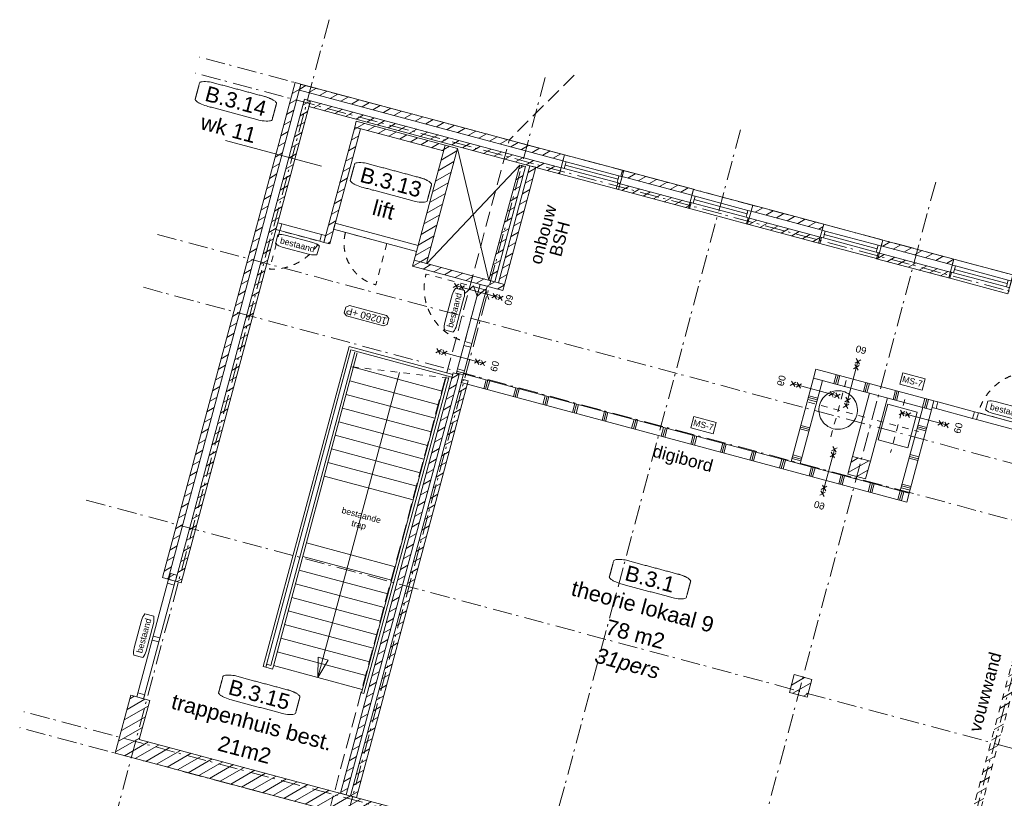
# Model space of a CAD drawing. Header units: millimetres. Extents: x -7616 to 74263, y -35603 to 21987.
# Tile 3 of 48: x -4687 to 11390, y -11359 to 1360. Entities that reach past the tile are written whole.
import ezdxf
from ezdxf.enums import TextEntityAlignment as Align

# ---------------------------------------------------------------- set-up
doc = ezdxf.new("R2010")
doc.units = ezdxf.units.MM
doc.header["$LTSCALE"] = 508
doc.header["$PDMODE"] = 1
doc.header["$PDSIZE"] = -2
for name, pattern in [('Dash Style-1', [0.41664, 0.20828, -0.20836]), ('Dash Style-2', [0.694425, 0.48607, -0.208355]), ('Dash Style-6', [1.04164, 0.625, -0.20828, 0.06943, -0.13893])]:
    doc.linetypes.add(name, pattern=pattern)
doc.layers.get('0').update_dxf_attribs({"lineweight": 0})
doc.layers.get('DEFPOINTS').update_dxf_attribs({"lineweight": 0})
for name, color, linetype, lineweight in [('(00) tekening-aanzicht', 8, 'Continuous', 0), ('(00) tekening-lijn draairichting', 7, 'Dash Style-1', 0), ('(00) tekening-merk kozijn', 40, 'Continuous', 0), ('(00) tekening-stippel dun', 8, 'Dash Style-1', 0), ('(00) tekening-stramien-algemeen', 7, 'Dash Style-6', 0), ('(00) tekst-algemeen', 8, 'Continuous', 0), ('(00) tekst-ruimtenummer-algemeen', 8, 'Continuous', 0), ('(00) tekst-ruimtenummer-gradering', 8, 'Continuous', 0), ('(00) tekst-symbool', 8, 'Continuous', 0), ('(04) bouwaanvraag-brandweer-bestaand-WBDBO 60min', 1, 'Dash Style-2', 0), ('(21) buitenwanden-bestaand', 7, 'Continuous', 0), ('(22) binnenwanden-X metal stud _', 92, 'Continuous', 0), ('(8_) losse inventaris-(82) interieur', 1, 'Dash Style-1', 0), ('Dimension', 7, 'Continuous', 0), ('None', 7, 'Continuous', 0)]:
    doc.layers.add(name, color=color, linetype=linetype, lineweight=lineweight)
doc.styles.add('Arial', font='Arial.ttf')
doc.styles.add('Arial Italic (italic)', font='Arial Italic')
doc.styles.add('Helvetica', font='Helvetica')
doc.dimstyles.new('KE __', dxfattribs={"dimtxt": 151.308594, "dimasz": 50.074463, "dimexe": 125, "dimexo": 500, "dimgap": 25, "dimtad": 1, "dimdec": 1, "dimtxsty": 'Helvetica', "dimblk": 'DOT', "dimblk1": 'DOT', "dimblk2": 'DOT', "dimcen": 0, "dimdle": 100, "dimazin": 0, "dimtfac": 0.8, "dimtdec": 1, "dimtix": 1, "dimtmove": 0, "dimatfit": 0, "dimldrblk": 'DOT', "dimfxl": 150, "dimfxlon": 1, "dimfrac": 2, "dimtolj": 1, "dimarcsym": 0})
pattern_1 = [(90, (0, 0), (500, 0), []), (90, (30, 0), (500, 0), []), (90, (60, 0), (500, 0), [])]
pattern_2 = [(0, (0, 0), (3e-14, -500), []), (0, (2e-15, -30), (3e-14, -500), []), (0, (4e-15, -60), (3e-14, -500), [])]
pattern_3 = [(45, (0, 0), (-89.8026, 89.8026), [])]

# ---------------------------------------------------------------- blocks, each defined once
blk = doc.blocks.new('Group-3-1')
at = {"layer": '(00) tekening-stippel dun', "color": 2, "lineweight": 0, "transparency": 33554687}
for p, q in [((9950, 8970), (9950, 7970)), ((9450, 8470), (10450, 8470))]:
    blk.add_line(p, q, dxfattribs=at)
at = {"layer": 'None', "color": 17, "lineweight": 0, "transparency": 33554687, "flags": 128}
blk.add_lwpolyline([(9635, 8470), (9636, 8501), (9641, 8532), (9648, 8562), (9659, 8591), (9672, 8619), (9688, 8645), (9706, 8670), (9727, 8693), (9750, 8714), (9775, 8732), (9801, 8748), (9829, 8761), (9858, 8772), (9888, 8779), (9919, 8784), (9950, 8785), (9981, 8784), (10011, 8779), (10041, 8772), (10070, 8761), (10098, 8748), (10125, 8732), (10149, 8714), (10172, 8693), (10193, 8670), (10212, 8645), (10227, 8619), (10241, 8591), (10251, 8562), (10259, 8532), (10263, 8501), (10265, 8470), (10263, 8439), (10259, 8409), (10251, 8379), (10241, 8350), (10227, 8322), (10212, 8295), (10193, 8270), (10172, 8247), (10149, 8227), (10125, 8208), (10098, 8192), (10070, 8179), (10041, 8169), (10011, 8161), (9981, 8157), (9950, 8155), (9919, 8157), (9888, 8161), (9858, 8169), (9829, 8179), (9801, 8192), (9775, 8208), (9750, 8227), (9727, 8247), (9706, 8270), (9688, 8295), (9672, 8322), (9659, 8350), (9648, 8379), (9641, 8409), (9636, 8439)], close=True, dxfattribs=at)
blk = doc.blocks.new('Group-4-1')
at = {"layer": '(04) bouwaanvraag-brandweer-bestaand-WBDBO 60min', "color": 1, "linetype": 'Continuous', "lineweight": 0, "transparency": 33554687}
for p, q in [((37.5, 412.5), (-37.5, 337.5)), ((37.5, 337.5), (-37.5, 412.5))]:
    blk.add_line(p, q, dxfattribs=at)
blk = doc.blocks.new('Group-5-1')
at = {"layer": '(04) bouwaanvraag-brandweer-bestaand-WBDBO 60min', "color": 1, "linetype": 'Continuous', "lineweight": 0, "transparency": 33554687}
for p, q in [((37.5, -412.5), (-37.5, -337.5)), ((37.5, -337.5), (-37.5, -412.5))]:
    blk.add_line(p, q, dxfattribs=at)
blk = doc.blocks.new('Group-6-1')
at = {"layer": '(04) bouwaanvraag-brandweer-bestaand-WBDBO 60min', "color": 1, "linetype": 'Continuous', "lineweight": 0, "transparency": 33554687}
for p, q in [((38, 315), (-38, 240)), ((38, 240), (-38, 315))]:
    blk.add_line(p, q, dxfattribs=at)
blk = doc.blocks.new('Group-7-1')
at = {"layer": '(04) bouwaanvraag-brandweer-bestaand-WBDBO 60min', "color": 1, "linetype": 'Continuous', "lineweight": 0, "transparency": 33554687}
for p, q in [((38, -315), (-38, -240)), ((38, -240), (-38, -315))]:
    blk.add_line(p, q, dxfattribs=at)
blk = doc.blocks.new('brand-60 wbdbo')
at = {"layer": '(04) bouwaanvraag-brandweer-bestaand-WBDBO 60min', "color": 1, "linetype": 'Continuous', "lineweight": 0, "transparency": 33554687}
blk.add_line((0, 375), (0, -375), dxfattribs=at)
at = {"layer": '(04) bouwaanvraag-brandweer-bestaand-WBDBO 60min', "color": 7, "linetype": 'Continuous', "lineweight": 0, "transparency": 33554687}
blk.add_point((0, 0), dxfattribs=at)
at = {"layer": '(04) bouwaanvraag-brandweer-bestaand-WBDBO 60min', "color": 1, "transparency": 33554687}
for name in ['Group-4-1', 'Group-6-1', 'Group-7-1', 'Group-5-1']:
    blk.add_blockref(name, (0, 0), dxfattribs=at)
at = {"layer": '(04) bouwaanvraag-brandweer-bestaand-WBDBO 60min', "color": 1, "transparency": 33554687, "insert": (0, -631), "char_height": 113.3, "attachment_point": 8, "line_spacing_factor": 0.962448, "style": 'Arial'}
blk.add_mtext('60', dxfattribs=at)
blk = doc.blocks.new('Group-8-1')
at = {"layer": '(00) tekening-stippel dun', "color": 2, "lineweight": 0, "transparency": 33554687}
for p, q in [((10958, 8920), (10958, 8020)), ((10608, 8470), (11308, 8470))]:
    blk.add_line(p, q, dxfattribs=at)
at = {"layer": 'None', "color": 17, "lineweight": 0, "transparency": 33554687, "flags": 128}
blk.add_lwpolyline([(10708, 8770), (11208, 8770), (11208, 8170), (10708, 8170)], close=True, dxfattribs=at)
blk = doc.blocks.new('Group-10-1')
at = {"layer": '(22) binnenwanden-X metal stud _', "linetype": 'Continuous', "lineweight": 0, "transparency": 33554687}
h = blk.add_hatch(dxfattribs=at)
h.set_pattern_fill('(__) metal stud-_ 1_100', color=8, style=0, pattern_type=2)
h.set_pattern_definition(pattern_1)
h.paths.add_polyline_path([(9428, 8870), (11422, 8870), (11422, 9020), (9428, 9020)])
h = blk.add_hatch(dxfattribs=at)
h.set_pattern_fill('(__) metal stud-_ 1_100-1', color=253, style=0, pattern_type=2)
h.set_pattern_definition(pattern_2)
h.paths.add_polyline_path([(9578, 7459), (9428, 7459), (9428, 8870), (9578, 8870)])
h = blk.add_hatch(dxfattribs=at)
h.set_pattern_fill('(__) metal stud-_ 1_100-1', color=253, style=0, pattern_type=2)
h.set_pattern_definition(pattern_2)
h.paths.add_polyline_path([(11422, 7459), (11272, 7459), (11272, 8870), (11422, 8870)])
h = blk.add_hatch(dxfattribs=at)
h.set_pattern_fill('(__) metal stud-_ 1_100', color=8, style=0, pattern_type=2)
h.set_pattern_definition(pattern_1)
h.paths.add_polyline_path([(3889, 7309), (11422, 7309), (11422, 7459), (3889, 7459)])
at = {"layer": '(22) binnenwanden-X metal stud _', "color": 7, "lineweight": 0, "transparency": 33554687, "flags": 128}
for points in [[(9428, 8870), (11422, 8870), (11422, 9020), (9428, 9020)], [(9578, 7459), (9428, 7459), (9428, 8870), (9578, 8870)], [(11422, 7459), (11272, 7459), (11272, 8870), (11422, 8870)], [(3889, 7309), (11422, 7309), (11422, 7459), (3889, 7459)]]:
    blk.add_lwpolyline(points, close=True, dxfattribs=at)
at = {"layer": 'None', "color": 17, "lineweight": 0, "transparency": 33554687}
for p, q in [((10375, 7798), (10375, 8870)), ((10675, 7798), (10675, 8870))]:
    blk.add_line(p, q, dxfattribs=at)
at = {"layer": 'None', "color": 17, "transparency": 33554687}
for p, rotation in [((10057, 8945), 180), ((11347, 8693), 90)]:
    blk.add_blockref('brand-60 wbdbo', p, dxfattribs=dict(at, rotation=rotation))
for name in ['Group-3-1', 'Group-8-1']:
    blk.add_blockref(name, (0, 0), dxfattribs=at)
at = {"layer": 'None', "color": 17, "transparency": 33554687, "xscale": -1, "rotation": 270}
blk.add_blockref('brand-60 wbdbo', (9503, 8693), dxfattribs=at)
at = {"layer": 'None', "color": 17, "transparency": 33554687, "xscale": -1}
blk.add_blockref('brand-60 wbdbo', (10057, 7459), dxfattribs=at)
blk = doc.blocks.new('Group-51-1')
at = {"layer": '(00) tekening-aanzicht', "color": 17, "lineweight": 0, "transparency": 33554687}
for p, q in [((3670, 1994), (3670, 7338)), ((2125, 7096), (3625, 7096)), ((2125, 6866), (3625, 6866)), ((2125, 6636), (3625, 6636)), ((2125, 6406), (3625, 6406)), ((2125, 6176), (3625, 6176)), ((2125, 5946), (3625, 5946)), ((2125, 5716), (3625, 5716)), ((2125, 5486), (3625, 5486)), ((2125, 5256), (3625, 5256)), ((2125, 4126), (3625, 4126)), ((2125, 3896), (3625, 3896)), ((2125, 3666), (3625, 3666)), ((2125, 3436), (3625, 3436)), ((2125, 3206), (3625, 3206)), ((2125, 2976), (3625, 2976)), ((2125, 2746), (3625, 2746)), ((2125, 2516), (3625, 2516)), ((2125, 2286), (3625, 2286)), ((2125, 2052), (3625, 2052))]:
    blk.add_line(p, q, dxfattribs=at)
at = {"layer": '(00) tekening-aanzicht', "color": 17, "lineweight": 0, "transparency": 33554687, "flags": 128}
blk.add_lwpolyline([(3720, 7403), (1968, 7403), (1968, 1994), (2012, 1994), (2012, 7359), (3720, 7359)], close=True, dxfattribs=at)
for points in [[(2081, 7338), (2081, 2044), (2012, 2044), (2012, 1994), (2125, 1994), (2125, 2044)], [(2125, 2044), (2125, 2044), (2125, 7338)], [(3626, 7338), (3626, 1994), (3670, 1994)]]:
    blk.add_lwpolyline(points, dxfattribs=at)
at = {"layer": 'None', "color": 17, "linetype": 'Dash Style-1', "lineweight": 0, "transparency": 33554687}
blk.add_line((3670, 7326), (2081, 7096), dxfattribs=at)
at = {"layer": 'None', "color": 17, "lineweight": 0, "transparency": 33554687}
blk.add_line((2875, 7211), (2875, 2052), dxfattribs=at)
at = {"layer": 'None', "color": 17, "lineweight": 0, "transparency": 33554687, "flags": 128}
blk.add_lwpolyline([(2966, 2368), (2875, 2052), (2795, 2371)], close=True, dxfattribs=at)
at = {"layer": '(00) tekst-algemeen', "color": 17, "transparency": 33554687, "insert": (2875, 4554), "char_height": 100.7, "attachment_point": 8, "line_spacing_factor": 0.962448, "style": 'Arial'}
blk.add_mtext('bestaande\\Ptrap', dxfattribs=at)
blk = doc.blocks.new('(00)-1-ruimtenummer-200')
at = {"layer": '(00) tekst-ruimtenummer-algemeen', "color": 17, "lineweight": 0, "transparency": 33554687}
blk.add_open_spline([(433, 618), (491, 618), (592, 600), (650, 570), (650, 420), (650, 271), (592, 241), (491, 223), (0, 223), (-491, 223), (-592, 241), (-650, 271), (-650, 420), (-650, 570), (-592, 600), (-491, 618), (-15, 618), (433, 618)], degree=2, knots=[0, 0, 0, 0.013296, 0.026591, 0.039887, 0.251662, 0.264958, 0.278253, 0.291549, 0.503324, 0.51662, 0.529915, 0.543211, 0.754986, 0.768281, 0.781577, 0.794873, 1, 1, 1], dxfattribs=at)
at = {"layer": 'None', "color": 7, "linetype": 'Continuous', "lineweight": 0}
blk.add_point((0, 0), dxfattribs=at)
at = {"layer": '(00) tekst-ruimtenummer-algemeen', "color": 17, "transparency": 33554687, "style": 'Arial'}
for tag, p in [('nummer', (0, 223)), ('naam', (0, -243)), ('oppervlak', (0, -710))]:
    blk.add_attdef(tag, text='', height=252, dxfattribs=at).set_placement(p, align=Align.BOTTOM_CENTER)
at = {"layer": '(00) tekst-ruimtenummer-gradering', "color": 17, "transparency": 33554687, "style": 'Arial Italic (italic)'}
blk.add_attdef('personen', text='', height=252, dxfattribs=at).set_placement((0, -875), align=Align.TOP_CENTER)
at = {"layer": 'None', "color": 0, "flags": 1}
blk.add_attdef('klasse', (-1353, -1668), '', height=252, dxfattribs=at)
blk = doc.blocks.new('_Dot')
at = {"color": 0, "linetype": 'ByBlock', "lineweight": -2}
blk.add_line((-0.5, 0), (-1, 0), dxfattribs=at)
at = {"color": 0, "linetype": 'ByBlock', "const_width": 0.5}
blk.add_lwpolyline([(-0.25, 0, 1), (0.25, 0, 1)], format="xyb", close=True, dxfattribs=at)
blk = doc.blocks.new('*D96')
at = {"layer": 'DEFPOINTS', "color": 0, "transparency": 33554687}
for p in [(0, 0), (67930, 0), (0, -7262)]:
    blk.add_point(p, dxfattribs=at)
at = {"layer": 'Dimension', "color": 0, "linetype": 'Continuous', "lineweight": -2, "transparency": 33554687}
for p, q in [((0, -7112), (0, -7387)), ((67930, -7112), (67930, -7387)), ((67880, -7262), (50, -7262))]:
    blk.add_line(p, q, dxfattribs=at)
at = {"layer": 'Dimension', "color": 0, "lineweight": -2, "xscale": 50.07446289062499, "yscale": 50.07446289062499, "zscale": 50.07446289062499, "rotation": 180}
blk.add_blockref('_Dot', (0, -7262), dxfattribs=at)
at = {"layer": 'Dimension', "color": 0, "lineweight": -2, "xscale": 50.07446289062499, "yscale": 50.07446289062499, "zscale": 50.07446289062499}
blk.add_blockref('_Dot', (67930, -7262), dxfattribs=at)
at = {"layer": 'Dimension', "color": 0, "lineweight": 0, "transparency": 33554687, "insert": (33965, -7010), "char_height": 453.9, "attachment_point": 5, "style": 'Helvetica'}
blk.add_mtext('\\A1;67930', dxfattribs=at)
blk = doc.blocks.new('00-merk kozijn')
at = {"layer": '(00) tekening-merk kozijn', "color": 2, "lineweight": 0, "transparency": 33554687, "flags": 128}
blk.add_lwpolyline([(233, 50, 0.105357), (349, 75), (350, 75), (350, 225), (349, 225, 0.105357), (233, 250), (-233, 250, 0.105357), (-349, 225), (-350, 225), (-350, 75), (-349, 75, 0.105357), (-233, 50)], format="xyb", close=True, dxfattribs=at)
at = {"layer": 'None', "color": 7, "linetype": 'Continuous', "lineweight": 0, "transparency": 33554687}
blk.add_point((0, 0), dxfattribs=at)
at = {"layer": '(00) tekening-merk kozijn', "color": 2, "transparency": 33554687, "style": 'Arial'}
blk.add_attdef('MERK', text='', height=101, dxfattribs=at).set_placement((0, 150), align=Align.MIDDLE_CENTER)
blk = doc.blocks.new('Group-53-1')
at = {"layer": '(00) tekening-lijn draairichting', "color": 17, "lineweight": 0, "transparency": 33554687, "flags": 128}
blk.add_lwpolyline([(13073, 9020), (13073, 9920, 0.414214), (12173, 9020)], format="xyb", close=True, dxfattribs=at)
at = {"layer": 'None', "color": 17, "lineweight": 0, "transparency": 33554687, "flags": 128}
for points in [[(11422, 9020), (11489, 9020), (11489, 8906), (11422, 8906)], [(11489, 9020), (12106, 9020), (12106, 8906), (11489, 8906)], [(12106, 9020), (12173, 9020), (12173, 8906), (12106, 8906)], [(12173, 9020), (13073, 9020), (13073, 8906), (12173, 8906)], [(13073, 9020), (13140, 9020), (13140, 8906), (13073, 8906)]]:
    blk.add_lwpolyline(points, close=True, dxfattribs=at)
at = {"layer": '(00) tekening-merk kozijn', "color": 1, "transparency": 33554687}
blk.add_blockref('00-merk kozijn', (12623, 9020), dxfattribs=at).add_auto_attribs({'MERK': 'bestaand'})
blk = doc.blocks.new('Group-57-1')
at = {"layer": '(00) tekening-lijn draairichting', "color": 17, "lineweight": 0, "transparency": 33554687, "flags": 128}
blk.add_lwpolyline([(3775, 8874), (2875, 8874, 0.414214), (3775, 7974)], format="xyb", close=True, dxfattribs=at)
at = {"layer": 'None', "color": 17, "lineweight": 0, "transparency": 33554687, "flags": 128}
for points in [[(3889, 8941), (3889, 8874), (3775, 8874), (3775, 8941)], [(3889, 8874), (3889, 7974), (3775, 7974), (3775, 8874)], [(3889, 7974), (3889, 7907), (3775, 7907), (3775, 7974)], [(3889, 7907), (3889, 7510), (3775, 7510), (3775, 7907)], [(3889, 7510), (3889, 7443), (3775, 7443), (3775, 7510)]]:
    blk.add_lwpolyline(points, close=True, dxfattribs=at)
at = {"layer": '(00) tekening-merk kozijn', "color": 1, "transparency": 33554687, "rotation": 90}
blk.add_blockref('00-merk kozijn', (3625, 8424), dxfattribs=at).add_auto_attribs({'MERK': 'bestaand'})
blk = doc.blocks.new('Group-58-1')
at = {"layer": '(00) tekening-lijn draairichting', "color": 17, "lineweight": 0, "transparency": 33554687, "flags": 128}
blk.add_lwpolyline([(386, 8941), (386, 8289), (386, 8289, 0.281444), (1061, 8941)], format="xyb", close=True, dxfattribs=at)
at = {"layer": 'None', "color": 17, "lineweight": 0, "transparency": 33554687, "flags": 128}
for points in [[(319, 9056), (386, 9056), (386, 8942), (319, 8942)], [(386, 9056), (1062, 9056), (1062, 8942), (386, 8942)], [(1062, 9056), (1129, 9056), (1129, 8942), (1062, 8942)]]:
    blk.add_lwpolyline(points, close=True, dxfattribs=at)
at = {"layer": '(00) tekening-merk kozijn', "color": 1, "transparency": 33554687}
ref = blk.add_blockref('00-merk kozijn', (724, 8942), dxfattribs=dict(at, rotation=180))
ref.add_attrib('MERK', 'bestaand', dxfattribs={"color": 2, "transparency": 33554687, "height": 100.7, "style": 'Arial'}).set_placement((724, 8792), align=Align.MIDDLE_CENTER)
blk = doc.blocks.new('Group-59-1')
at = {"layer": 'None', "color": 17, "transparency": 33554687}
for name in ['Group-53-1', 'Group-58-1', 'Group-57-1']:
    blk.add_blockref(name, (0, 0), dxfattribs=at)
blk = doc.blocks.new('kozijn bestaand plt-3')
at = {"layer": 'None', "color": 17, "lineweight": 0, "transparency": 33554687, "flags": 128}
for points in [[(0, 320), (1000, 320), (1000, 0), (0, 0)], [(53, 217), (53, 103), (0, 103), (0, 217)], [(53, 217), (947, 217), (947, 103), (53, 103)], [(53, 217), (947, 217), (947, 160), (53, 160)], [(1000, 217), (1000, 103), (947, 103), (947, 217)]]:
    blk.add_lwpolyline(points, close=True, dxfattribs=at)
blk = doc.blocks.new('Group-60-1')
at = {"layer": 'None', "color": 17, "lineweight": 0, "transparency": 33554687, "flags": 128}
for points in [[(103, 980), (103, 2969), (217, 2969), (217, 980)], [(103, 2902), (103, 2969), (217, 2969), (217, 2902)], [(103, 1941), (103, 2008), (217, 2008), (217, 1941)], [(103, 980), (103, 1047), (217, 1047), (217, 980)]]:
    blk.add_lwpolyline(points, close=True, dxfattribs=at)
at = {"layer": '(00) tekening-merk kozijn', "color": 1, "transparency": 33554687, "rotation": 90}
blk.add_blockref('00-merk kozijn', (103, 1975), dxfattribs=at).add_auto_attribs({'MERK': 'bestaand'})
blk = doc.blocks.new('00 peil_pg_200')
at = {"layer": 'None', "color": 17, "lineweight": 0, "transparency": 33554687, "flags": 128}
blk.add_lwpolyline([(-313, 84), (-362, 46), (-362, -54), (-313, -91), (313, -91), (363, -54), (363, 46), (313, 84)], close=True, dxfattribs=at)
at = {"layer": 'None', "color": 17, "style": 'Arial'}
blk.add_attdef('peil', text='', height=113, dxfattribs=at).set_placement((0, 0), align=Align.MIDDLE_CENTER)
at = {"layer": 'None', "color": 0, "flags": 1}
blk.add_attdef('opmerking', (-362, -295), '', height=113, dxfattribs=at)
blk = doc.blocks.new('Group-61-1')
at = {"layer": '(04) bouwaanvraag-brandweer-bestaand-WBDBO 60min', "color": 1, "lineweight": 0, "transparency": 33554687}
for p, q in [((-37.5, -412.5), (37.5, -337.5)), ((-37.5, -337.5), (37.5, -412.5))]:
    blk.add_line(p, q, dxfattribs=at)
blk = doc.blocks.new('Group-62-1')
at = {"layer": '(04) bouwaanvraag-brandweer-bestaand-WBDBO 60min', "color": 1, "lineweight": 0, "transparency": 33554687}
for p, q in [((-37.5, 412.5), (37.5, 337.5)), ((-37.5, 337.5), (37.5, 412.5))]:
    blk.add_line(p, q, dxfattribs=at)
blk = doc.blocks.new('Group-63-1')
at = {"layer": '(04) bouwaanvraag-brandweer-bestaand-WBDBO 60min', "color": 1, "lineweight": 0, "transparency": 33554687}
for p, q in [((-38, 241), (38, 316)), ((-38, 316), (38, 241))]:
    blk.add_line(p, q, dxfattribs=at)
blk = doc.blocks.new('Group-64-1')
at = {"layer": '(04) bouwaanvraag-brandweer-bestaand-WBDBO 60min', "color": 1, "lineweight": 0, "transparency": 33554687}
for p, q in [((-38, -243), (38, -318)), ((-38, -318), (38, -243))]:
    blk.add_line(p, q, dxfattribs=at)
blk = doc.blocks.new('Group-65-1')
at = {"layer": '(04) bouwaanvraag-brandweer-bestaand-WBDBO 60min', "color": 1, "linetype": 'Continuous', "lineweight": 0, "transparency": 33554687}
for p, q in [((75, 200), (-75, 100)), ((75, 0), (-75, 100)), ((75, 0), (-75, -100)), ((-75, -100), (75, -200))]:
    blk.add_line(p, q, dxfattribs=at)
blk = doc.blocks.new('brand-zs deur-2')
at = {"layer": '(04) bouwaanvraag-brandweer-bestaand-WBDBO 60min', "color": 1, "linetype": 'Continuous', "lineweight": 0, "transparency": 33554687}
blk.add_line((0, -250), (0, 250), dxfattribs=at)
at = {"layer": '(04) bouwaanvraag-brandweer-bestaand-WBDBO 60min', "color": 7, "linetype": 'Continuous', "lineweight": 0, "transparency": 33554687}
blk.add_point((0, 0), dxfattribs=at)
at = {"layer": '(04) bouwaanvraag-brandweer-bestaand-WBDBO 60min', "color": 1, "transparency": 33554687}
blk.add_blockref('Group-65-1', (0, 0), dxfattribs=at)
blk = doc.blocks.new('brand-rw 60 + zelfs')
at = {"layer": '(04) bouwaanvraag-brandweer-bestaand-WBDBO 60min', "color": 1, "linetype": 'Continuous', "lineweight": 0, "transparency": 33554687}
blk.add_line((0, -375), (0, 375), dxfattribs=at)
at = {"layer": '(04) bouwaanvraag-brandweer-bestaand-WBDBO 60min', "color": 7, "linetype": 'Continuous', "lineweight": 0, "transparency": 33554687}
blk.add_point((0, 0), dxfattribs=at)
at = {"layer": '(04) bouwaanvraag-brandweer-bestaand-WBDBO 60min', "color": 1, "transparency": 33554687}
for name in ['Group-62-1', 'Group-63-1', 'Group-64-1', 'Group-61-1']:
    blk.add_blockref(name, (0, 0), dxfattribs=at)
at = {"layer": 'None', "color": 17, "transparency": 33554687}
blk.add_blockref('brand-zs deur-2', (0, 0), dxfattribs=at)
at = {"layer": '(04) bouwaanvraag-brandweer-bestaand-WBDBO 60min', "color": 1, "transparency": 33554687, "insert": (0, 459.4875), "char_height": 113.27474, "attachment_point": 8, "line_spacing_factor": 0.962448, "style": 'Arial'}
blk.add_mtext('60', dxfattribs=at)
blk = doc.blocks.new('MS 7 - 150mm _ 60min _ 25db')
at = {"layer": '(00) tekst-symbool', "color": 17, "lineweight": 0, "transparency": 33554687, "flags": 128}
blk.add_lwpolyline([(-190, 96), (190, 96), (190, -96), (-190, -96)], close=True, dxfattribs=at)
at = {"layer": '(00) tekst-symbool', "color": 17, "transparency": 33554687, "insert": (0, 0), "char_height": 100.9, "attachment_point": 5, "line_spacing_factor": 0.834288, "style": 'Helvetica'}
blk.add_mtext('MS-7', dxfattribs=at)
blk = doc.blocks.new('Group-71-1')
at = {"layer": 'None', "color": 17, "transparency": 33554687}
for p in [(11001, 9236), (7890, 7664)]:
    blk.add_blockref('MS 7 - 150mm _ 60min _ 25db', p, dxfattribs=at)
blk = doc.blocks.new('Group-85-1')
at = {"layer": '(00) tekening-stramien-algemeen', "color": 2, "lineweight": 0, "transparency": 33554687}
for p, q in [((71038, 270), (-1885, 270)), ((71038, 0), (-1885, 0)), ((71014, -2705), (-1885, -2705)), ((71014, -3600), (-1885, -3600)), ((71014, -7200), (-1885, -7200)), ((71038, -10800), (-1886, -10800)), ((71038, -11070), (-1886, -11070))]:
    blk.add_line(p, q, dxfattribs=at)
blk = doc.blocks.new('*D179')
at = {"layer": '(00) tekening-stramien-algemeen', "color": 0, "lineweight": -2, "transparency": 33554687}
for p, q in [((0, -350), (0, -625)), ((3655, -350), (3655, -625)), ((3605, -500), (50, -500))]:
    blk.add_line(p, q, dxfattribs=at)
at = {"layer": 'DEFPOINTS', "color": 0, "transparency": 33554687}
for p in [(0, 2779), (3655, 2779), (0, -500)]:
    blk.add_point(p, dxfattribs=at)
at = {"layer": '(00) tekening-stramien-algemeen', "color": 0, "lineweight": -2, "xscale": 50.07446289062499, "yscale": 50.07446289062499, "zscale": 50.07446289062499, "rotation": 180}
blk.add_blockref('_Dot', (0, -500), dxfattribs=at)
at = {"layer": '(00) tekening-stramien-algemeen', "color": 0, "lineweight": -2, "xscale": 50.07446289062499, "yscale": 50.07446289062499, "zscale": 50.07446289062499}
blk.add_blockref('_Dot', (3655, -500), dxfattribs=at)
at = {"layer": '(00) tekening-stramien-algemeen', "color": 0, "lineweight": 0, "transparency": 33554687, "insert": (1827, -374), "char_height": 151.3, "attachment_point": 5, "style": 'Helvetica'}
blk.add_mtext('\\A1;3655', dxfattribs=at)
blk = doc.blocks.new('*D180')
at = {"layer": '(00) tekening-stramien-algemeen', "color": 0, "lineweight": -2, "transparency": 33554687}
for p, q in [((-270, -350), (-270, -625)), ((0, -350), (0, -625)), ((-320, -500), (-370, -500)), ((0, -500), (-270, -500)), ((50, -500), (100, -500))]:
    blk.add_line(p, q, dxfattribs=at)
at = {"layer": 'DEFPOINTS', "color": 0, "transparency": 33554687}
for p in [(0, 2779), (-270, 2509), (-270, -500)]:
    blk.add_point(p, dxfattribs=at)
at = {"layer": '(00) tekening-stramien-algemeen', "color": 0, "lineweight": -2, "xscale": 50.07446289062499, "yscale": 50.07446289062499, "zscale": 50.07446289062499}
blk.add_blockref('_Dot', (-270, -500), dxfattribs=at)
at = {"layer": '(00) tekening-stramien-algemeen', "color": 0, "lineweight": -2, "xscale": 50.07446289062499, "yscale": 50.07446289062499, "zscale": 50.07446289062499, "rotation": 180}
blk.add_blockref('_Dot', (0, -500), dxfattribs=at)
at = {"layer": '(00) tekening-stramien-algemeen', "color": 0, "lineweight": 0, "transparency": 33554687, "insert": (-135, -374), "char_height": 151.3, "attachment_point": 5, "style": 'Helvetica'}
blk.add_mtext('\\A1;270', dxfattribs=at)
blk = doc.blocks.new('blok B 03')
at = {"layer": '(00) tekening-stippel dun', "linetype": 'Continuous', "lineweight": 0, "transparency": 33554687}
h = blk.add_hatch(dxfattribs=at)
h.set_pattern_fill('Brick', style=0, pattern_type=2)
h.set_pattern_definition(pattern_3)
h.paths.add_polyline_path([(13762.6, 8920.03), (13887.56, 8920.03), (13887.56, 320), (13762.6, 320)])
at = {"layer": '(21) buitenwanden-bestaand', "linetype": 'Continuous', "lineweight": 0, "transparency": 33554687}
h = blk.add_hatch(dxfattribs=at)
h.set_pattern_fill('Brick', style=0, pattern_type=2)
h.set_pattern_definition(pattern_3)
h.paths.add_polyline_path([(100, 2969.88), (100, 11341.46), (-0.36, 11341.46), (-0.36, 6925.15), (0, 6925.15), (0, 2969.88)])
h = blk.add_hatch(dxfattribs=at)
h.set_pattern_fill('Brick', style=0, pattern_type=2)
h.set_pattern_definition(pattern_3)
h.paths.add_polyline_path([(4556.14, 11241.46), (4556.14, 11341.46), (100, 11341.46), (100, 11241.46)])
h = blk.add_hatch(dxfattribs=at)
h.set_pattern_fill('Brick', style=0, pattern_type=2)
h.set_pattern_definition(pattern_3)
h.paths.add_polyline_path([(5536.13, 11341.46), (5536.13, 11241.46), (6736.13, 11241.46), (6736.13, 11341.46)])
h = blk.add_hatch(dxfattribs=at)
h.set_pattern_fill('Brick', style=0, pattern_type=2)
h.set_pattern_definition(pattern_3)
h.paths.add_polyline_path([(7736.13, 11341.46), (7736.13, 11241.46), (8936.13, 11241.46), (8936.13, 11341.46)])
h = blk.add_hatch(dxfattribs=at)
h.set_pattern_fill('Brick', style=0, pattern_type=2)
h.set_pattern_definition(pattern_3)
h.paths.add_polyline_path([(9936.13, 11341.46), (9936.13, 11241.46), (11136.13, 11241.46), (11136.13, 11341.46)])
h = blk.add_hatch(dxfattribs=at)
h.set_pattern_fill('Brick', style=0, pattern_type=2)
h.set_pattern_definition(pattern_3)
h.paths.add_polyline_path([(219.64, 11120.78), (319.28, 11120.78), (319.28, 2969.91), (219.64, 2969.91)])
h = blk.add_hatch(dxfattribs=at)
h.set_pattern_fill('Brick', style=0, pattern_type=2)
h.set_pattern_definition(pattern_3)
h.paths.add_polyline_path([(319.28, 11120.78), (4556.14, 11120.78), (4556.14, 11020.78), (319.28, 11020.78)])
h = blk.add_hatch(dxfattribs=at)
h.set_pattern_fill('Brick', style=0, pattern_type=2)
h.set_pattern_definition(pattern_3)
h.paths.add_polyline_path([(5516.14, 11120.78), (5516.14, 11020.78), (6756.14, 11020.78), (6756.14, 11120.78)])
h = blk.add_hatch(dxfattribs=at)
h.set_pattern_fill('Brick', style=0, pattern_type=2)
h.set_pattern_definition(pattern_3)
h.paths.add_polyline_path([(7716.14, 11120.78), (7716.14, 11020.78), (8956.14, 11020.78), (8956.14, 11120.78)])
h = blk.add_hatch(dxfattribs=at)
h.set_pattern_fill('Brick', style=0, pattern_type=2)
h.set_pattern_definition(pattern_3)
h.paths.add_polyline_path([(9916.14, 11120.78), (9916.14, 11020.78), (11155.81, 11020.78), (11155.81, 11120.78)])
h = blk.add_hatch(dxfattribs=at)
h.set_pattern_fill('Brick', style=0, pattern_type=2)
h.set_pattern_definition(pattern_3)
h.paths.add_polyline_path([(1128.59, 10990.1), (2630, 10990.1), (2630, 10890.1), (1128.59, 10890.1)])
h = blk.add_hatch(dxfattribs=at)
h.set_pattern_fill('Brick', style=0, pattern_type=2)
h.set_pattern_definition(pattern_3)
h.paths.add_polyline_path([(2630, 10990.08), (2840, 10990.08), (2840, 9043.53), (2630, 9043.53)])
h = blk.add_hatch(dxfattribs=at)
h.set_pattern_fill('Brick', style=0, pattern_type=2)
h.set_pattern_definition(pattern_3)
h.paths.add_polyline_path([(3891.64, 10990.1), (3991.64, 10990.1), (3991.64, 9041.88), (3891.64, 9041.88)])
h = blk.add_hatch(dxfattribs=at)
h.set_pattern_fill('Brick', style=0, pattern_type=2)
h.set_pattern_definition(pattern_3)
h.paths.add_polyline_path([(4056.79, 11022.72), (4156.79, 11022.72), (4156.79, 9043.53), (4056.79, 9043.53)])
h = blk.add_hatch(dxfattribs=at)
h.set_pattern_fill('Brick', style=0, pattern_type=2)
h.set_pattern_definition(pattern_3)
h.paths.add_polyline_path([(1128.59, 10890.87), (1228.59, 10890.87), (1228.59, 8941.28), (1128.59, 8941.28)])
h = blk.add_hatch(dxfattribs=at)
h.set_pattern_fill('Brick', style=0, pattern_type=2)
h.set_pattern_definition(pattern_3)
h.paths.add_polyline_path([(2630, 9043.53), (4156.83, 9043.53), (4156.83, 8941.28), (2630, 8941.28)])
h = blk.add_hatch(dxfattribs=at)
h.set_pattern_fill('Brick', style=0, pattern_type=2)
h.set_pattern_definition(pattern_3)
h.paths.add_polyline_path([(10374.64, 7798.35), (10674.64, 7798.35), (10674.64, 7498.35), (10374.64, 7498.35)])
h = blk.add_hatch(dxfattribs=at)
h.set_pattern_fill('Brick', style=0, pattern_type=2)
h.set_pattern_definition(pattern_3)
h.paths.add_polyline_path([(3719.64, 7430.02), (3719.64, 320), (3819.64, 320), (3819.64, 7430.02)])
h = blk.add_hatch(dxfattribs=at)
h.set_pattern_fill('Brick', style=0, pattern_type=2)
h.set_pattern_definition(pattern_3)
h.paths.add_polyline_path([(3891.64, 7278.9), (3891.64, 3337.22), (3891.64, 320.01), (3991.64, 320.01), (3991.64, 7366.69), (3891.64, 7366.69), (3891.64, 7278.9)])
h = blk.add_hatch(dxfattribs=at)
h.set_pattern_fill('Brick', style=0, pattern_type=2)
h.set_pattern_definition(pattern_3)
h.paths.add_polyline_path([(10374.64, 4109.22), (10674.64, 4109.22), (10674.64, 3809.22), (10374.64, 3809.22)])
h = blk.add_hatch(dxfattribs=at)
h.set_pattern_fill('Brick', style=0, pattern_type=2)
h.set_pattern_definition(pattern_3)
h.paths.add_polyline_path([(111.63, 2969.4), (219.63, 2969.4), (219.63, 3069.4), (111.63, 3069.4)])
h = blk.add_hatch(dxfattribs=at)
h.set_pattern_fill('Brick', style=0, pattern_type=2)
h.set_pattern_definition(pattern_3)
h.paths.add_polyline_path([(319.64, 0), (319.64, 0), (4524.64, 0), (4524.64, 320), (319.64, 320), (319.64, 979.87), (0, 979.87), (0, 0)])
at = {"layer": '(00) tekening-lijn draairichting', "color": 17, "lineweight": 0, "transparency": 33554687, "flags": 128}
blk.add_lwpolyline([(2128.59, 9191.28), (2128.59, 8491.28, -0.41421356), (1428.59, 9191.28)], format="xyb", close=True, dxfattribs=at)
at = {"layer": '(00) tekening-stippel dun', "color": 2, "lineweight": 0, "transparency": 33554687, "flags": 128}
blk.add_lwpolyline([(13762.6, 8920.03), (13887.56, 8920.03), (13887.56, 320), (13762.6, 320)], close=True, dxfattribs=at)
at = {"layer": '(04) bouwaanvraag-brandweer-bestaand-WBDBO 60min', "color": 6, "lineweight": 0, "transparency": 33554687}
for p in [(4369.64, 12639.05), (3619.64, 0)]:
    blk.add_line(p, (3619.64, 11340.01), dxfattribs=at)
at = {"layer": '(21) buitenwanden-bestaand', "color": 1, "lineweight": 0, "transparency": 33554687, "flags": 128}
for points in [[(100, 2969.88), (100, 11341.46), (-0.36, 11341.46), (-0.36, 6925.15), (0, 6925.15), (0, 2969.88)], [(4556.14, 11241.46), (4556.14, 11341.46), (100, 11341.46), (100, 11241.46)], [(5536.13, 11341.46), (5536.13, 11241.46), (6736.13, 11241.46), (6736.13, 11341.46)], [(7736.13, 11341.46), (7736.13, 11241.46), (8936.13, 11241.46), (8936.13, 11341.46)], [(9936.13, 11341.46), (9936.13, 11241.46), (11136.13, 11241.46), (11136.13, 11341.46)], [(219.64, 11120.78), (319.28, 11120.78), (319.28, 2969.91), (219.64, 2969.91)], [(319.28, 11120.78), (4556.14, 11120.78), (4556.14, 11020.78), (319.28, 11020.78)], [(5516.14, 11120.78), (5516.14, 11020.78), (6756.14, 11020.78), (6756.14, 11120.78)], [(7716.14, 11120.78), (7716.14, 11020.78), (8956.14, 11020.78), (8956.14, 11120.78)], [(9916.14, 11120.78), (9916.14, 11020.78), (11155.81, 11020.78), (11155.81, 11120.78)], [(1128.59, 10990.1), (2630, 10990.1), (2630, 10890.1), (1128.59, 10890.1)], [(2630, 10990.08), (2840, 10990.08), (2840, 9043.53), (2630, 9043.53)], [(3891.64, 10990.1), (3991.64, 10990.1), (3991.64, 9041.88), (3891.64, 9041.88)], [(4056.79, 11022.72), (4156.79, 11022.72), (4156.79, 9043.53), (4056.79, 9043.53)], [(1128.59, 10890.87), (1228.59, 10890.87), (1228.59, 8941.28), (1128.59, 8941.28)], [(2630, 9043.53), (4156.83, 9043.53), (4156.83, 8941.28), (2630, 8941.28)], [(10374.64, 7798.35), (10674.64, 7798.35), (10674.64, 7498.35), (10374.64, 7498.35)], [(3719.64, 7430.02), (3719.64, 320), (3819.64, 320), (3819.64, 7430.02)], [(3891.64, 7278.9), (3891.64, 3337.22), (3891.64, 320.01), (3991.64, 320.01), (3991.64, 7366.69), (3891.64, 7366.69), (3891.64, 7278.9)], [(10374.64, 4109.22), (10674.64, 4109.22), (10674.64, 3809.22), (10374.64, 3809.22)], [(111.63, 2969.4), (219.63, 2969.4), (219.63, 3069.4), (111.63, 3069.4)], [(319.64, 0), (319.64, 0), (4524.64, 0), (4524.64, 320), (319.64, 320), (319.64, 979.87), (0, 979.87), (0, 0)]]:
    blk.add_lwpolyline(points, close=True, dxfattribs=at)
at = {"layer": 'None', "color": 17, "lineweight": 0, "transparency": 33554687}
for p, q in [((2840.36, 10990.68), (3891.64, 9043.53)), ((3891.75, 10990.1), (2840.8, 9045.1)), ((-854.38, 10131.81), (769.94, 10131.81))]:
    blk.add_line(p, q, dxfattribs=at)
at = {"layer": 'None', "color": 17, "lineweight": 0, "transparency": 33554687, "flags": 128}
blk.add_lwpolyline([(1228.59, 9293.53), (2630, 9293.53), (2630, 9191.28), (1228.59, 9191.28)], close=True, dxfattribs=at)
at = {"layer": 'None', "color": 17, "transparency": 33554687}
for name, p in [('Group-10-1', (0, 0)), ('Group-71-1', (0, 0)), ('kozijn bestaand plt-3', (4556.14, 11020.78)), ('kozijn bestaand plt-3', (6736.13, 11020.78)), ('kozijn bestaand plt-3', (8936.13, 11020.78)), ('kozijn bestaand plt-3', (11136.13, 11021.46)), ('Group-59-1', (0, 0)), ('Group-51-1', (0, 0)), ('Group-60-1', (0, 0))]:
    blk.add_blockref(name, p, dxfattribs=at)
ref = blk.add_blockref('(00)-1-ruimtenummer-200', (-854.38, 10375.23), dxfattribs=at)
ref.add_attrib('nummer', 'B.3.14', dxfattribs={"layer": '(00) tekst-ruimtenummer-algemeen', "color": 17, "transparency": 33554687, "height": 251.722, "style": 'Arial'}).set_placement((-854.38, 10598.09), align=Align.BOTTOM_CENTER)
ref.add_attrib('naam', 'wk 11', dxfattribs={"layer": '(00) tekst-ruimtenummer-algemeen', "color": 17, "transparency": 33554687, "height": 251.722, "style": 'Arial'}).set_placement((-854.38, 10131.81), align=Align.BOTTOM_CENTER)
ref = blk.add_blockref('(00)-1-ruimtenummer-200', (1934.02, 9751.55), dxfattribs=at)
ref.add_attrib('nummer', 'B.3.13', dxfattribs={"layer": '(00) tekst-ruimtenummer-algemeen', "color": 17, "transparency": 33554687, "height": 251.722, "style": 'Arial'}).set_placement((1934.02, 9974.41), align=Align.BOTTOM_CENTER)
ref.add_attrib('naam', 'lift', dxfattribs={"layer": '(00) tekst-ruimtenummer-algemeen', "color": 17, "transparency": 33554687, "height": 251.722, "style": 'Arial'}).set_placement((1934.02, 9508.13), align=Align.BOTTOM_CENTER)
for name, p, rotation in [('brand-rw 60 + zelfs', (3775.12, 8813.9), 270), ('brand-60 wbdbo', (3774.95, 7708.83), 90)]:
    blk.add_blockref(name, p, dxfattribs=dict(at, rotation=rotation))
ref = blk.add_blockref('00 peil_pg_200', (2112.42, 7961.01), dxfattribs=dict(at, xscale=-1, rotation=180))
ref.add_attrib('peil', '10260 +P', dxfattribs={"color": 17, "height": 113.275, "rotation": 180, "style": 'Arial'}).set_placement((2112.42, 7961.01), align=Align.MIDDLE_CENTER)
blk.add_blockref('(00)-1-ruimtenummer-200', (7697.43, 4586.37), dxfattribs=at).add_auto_attribs({'nummer': 'B.3.1', 'naam': 'theorie lokaal 9', 'oppervlak': '78 m2', 'personen': '31pers'})
ref = blk.add_blockref('(00)-1-ruimtenummer-200', (2024.02, 1110.17), dxfattribs=at)
ref.add_attrib('nummer', 'B.3.15', dxfattribs={"layer": '(00) tekst-ruimtenummer-algemeen', "color": 17, "transparency": 33554687, "height": 251.722, "style": 'Arial'}).set_placement((2024.02, 1333.03), align=Align.BOTTOM_CENTER)
ref.add_attrib('naam', 'trappenhuis best.', dxfattribs={"layer": '(00) tekst-ruimtenummer-algemeen', "color": 17, "transparency": 33554687, "height": 251.7216, "style": 'Arial'}).set_placement((2024.02, 866.75), align=Align.BOTTOM_CENTER)
ref.add_attrib('oppervlak', '21m2', dxfattribs={"layer": '(00) tekst-ruimtenummer-algemeen', "color": 17, "transparency": 33554687, "height": 251.722, "style": 'Arial'}).set_placement((2024.02, 400.47), align=Align.BOTTOM_CENTER)
at = {"layer": '(00) tekst-algemeen', "color": 17, "transparency": 33554687, "char_height": 201.745, "attachment_point": 2, "rotation": 90, "line_spacing_factor": 0.834288, "style": 'Helvetica'}
for s, insert in [('onbouw\\PBSH', (4451.76, 9993.51)), ('vouwwand', (13359.07, 4643.33))]:
    blk.add_mtext(s, dxfattribs=dict(at, insert=insert))
at = {"layer": '(8_) losse inventaris-(82) interieur', "color": 17, "transparency": 33554687, "insert": (7204.79, 7152.07), "char_height": 201.745, "attachment_point": 1, "line_spacing_factor": 0.834288, "style": 'Helvetica'}
blk.add_mtext('digibord', dxfattribs=at)
at = {"layer": 'Dimension', "color": 17, "linetype": 'Continuous', "lineweight": 0, "transparency": 33554687}
dim = blk.add_linear_dim(base=(0, -7262.03), p1=(67930, 0), p2=(0, 0), dimstyle='KE __', override={"dimtxt": 453.925781, "dimgap": 25, "dimdec": 0, "dimpost": '<>', "dimtxsty": 'Helvetica', "dimtmove": 2}, dxfattribs=at)
dim.commit()
dim.dimension.update_dxf_attribs({"geometry": '*D96', "text_midpoint": (33965, -7010.07)})
blk = doc.blocks.new('stramien langs gevel blok B')
at = {"layer": '(00) tekening-stramien-algemeen', "color": 2, "lineweight": 0, "transparency": 33554687}
for base, p1, p2, picture, middle in [((-270, -500), (0, 2778.8), (-270, 2508.8), '*D180', (-135, -374.3)), ((0, -500), (3655, 2778.8), (0, 2778.8), '*D179', (1827.5, -374.3))]:
    dim = blk.add_linear_dim(base=base, p1=p1, p2=p2, dimstyle='KE __', override={"dimgap": 50, "dimdec": 0, "dimpost": '<>', "dimtxsty": 'Helvetica', "dimtmove": 2}, dxfattribs=at)
    dim.commit()
    dim.dimension.update_dxf_attribs({"geometry": picture, "text_midpoint": middle})
blk = doc.blocks.new('Stramien blok B')
at = {"layer": '(00) tekening-stramien-algemeen', "color": 2, "lineweight": 0, "transparency": 33554687}
for p, q in [((0, 1407.5), (0, -14990)), ((3655, 1407.7), (3655, -14990)), ((6955, 1407.7), (6955, -14990)), ((10255, 1407.7), (10255, -14990)), ((13555, 1407.7), (13555, -14990))]:
    blk.add_line(p, q, dxfattribs=at)
at = {"layer": '(00) tekening-stramien-algemeen', "color": 2, "linetype": 'Continuous', "lineweight": 0, "transparency": 33554687}
blk.add_point((0, 0), dxfattribs=at)
at = {"layer": 'None', "color": 17, "transparency": 33554687}
for name, p in [('Group-85-1', (0, 0)), ('stramien langs gevel blok B', (0, -13578.9))]:
    blk.add_blockref(name, p, dxfattribs=at)

msp = doc.modelspace()

# ---------------------------------------------------------------- block references
at = {"layer": 'None', "color": 17, "transparency": 33554687}
for name, p, rotation in [('Stramien blok B', (0, 0), 344.9999645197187), ('blok B 03', (-3126, -10623), 344.9999999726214)]:
    msp.add_blockref(name, p, dxfattribs=dict(at, rotation=rotation))

doc.saveas('drawing.dxf')
